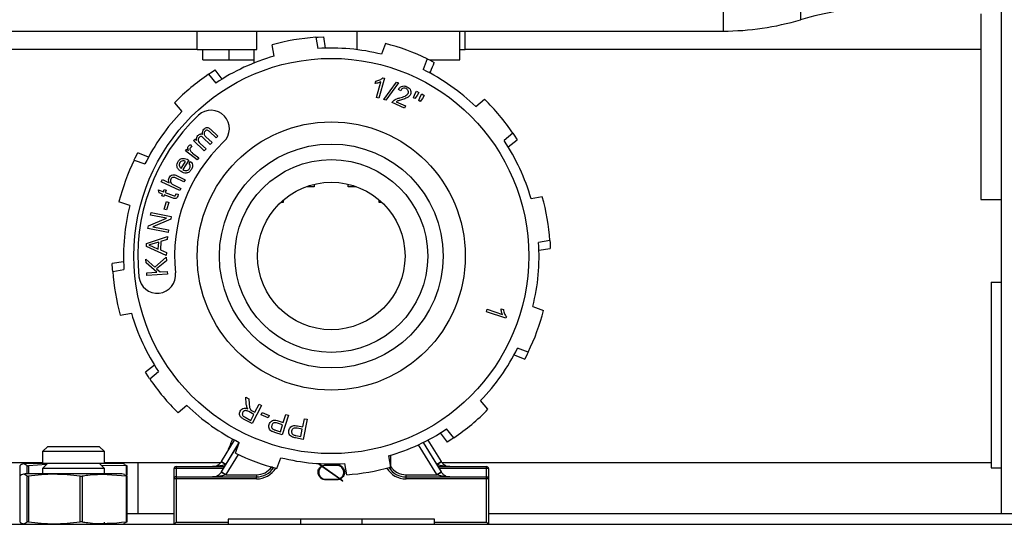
# Model space of a CAD drawing. Header units: millimetres. Extents: x 53458 to 226409, y -124561 to 60561.
# Tile 50 of 133: x 72551 to 72646, y -109295 to -109246. Entities that reach past the tile are written whole.
import ezdxf

# ---------------------------------------------------------------- set-up
doc = ezdxf.new("R2010")
doc.units = ezdxf.units.MM
doc.layers.add('_xref', color=250, linetype='Continuous')
doc.layers.add('RR_szacht', color=7, linetype='Continuous', lineweight=0)
doc.layers.add('SIM-Wegliniec-11.03.2025-Parter$0$Nowe_A-Przebicia_Nr_pióra__1', color=250, linetype='Continuous', lineweight=0)
doc.styles.add('SIM-Wegliniec-11.03.2025-Parter$0$MtXpl_Arial', font='txt', dxfattribs={"height": 0.2})

# ---------------------------------------------------------------- blocks, each defined once
blk = doc.blocks.new('SIM-Wegliniec-11.03.2025-Parter')
at = {"layer": 'SIM-Wegliniec-11.03.2025-Parter$0$Nowe_A-Przebicia_Nr_pióra__1', "lineweight": 13, "style": 'SIM-Wegliniec-11.03.2025-Parter$0$MtXpl_Arial'}
blk.add_text('OP 26,0', height=75, dxfattribs=at).set_placement((72550.763, -109242.227))
blk = doc.blocks.new('A$C683DAA16')
at = {"color": 8, "linetype": 'Continuous', "lineweight": 25}
for p, q in [((47.55, 20.31), (47.55, 16.29)), ((46.8, 17.6577), (46.8, 16.18)), ((42.1071, 12.1936), (41.9769, 11.9815)), ((44.0231, 11.8815), (43.8454, 12.1709)), ((44.0231, 11.9815), (43.8929, 12.1936)), ((42.0967, 12.0766), (41.9769, 11.8815)), ((39.9785, 11.9659), (39.9785, 11.8659)), ((40.0501, 11.89), (40.0501, 11.9659)), ((40.0623, 11.9659), (40.0623, 11.89)), ((41.0139, 11.8698), (41.0139, 11.9659)), ((41.495, 11.94), (41.495, 11.86)), ((41.9541, 11.94), (41.495, 11.94)), ((41.9759, 11.98), (41.9787, 11.98)), ((44.0213, 11.98), (44.0241, 11.98)), ((44.505, 11.94), (44.0459, 11.94)), ((44.505, 11.86), (44.505, 11.94))]:
    blk.add_line(p, q, dxfattribs=at)
at = {"color": 7, "linetype": 'Continuous', "lineweight": 25}
for p, q in [((49.5, 11.5), (49.5, 17.1)), ((49.3, 16.3466), (49.3, 14.5466)), ((39.7652, 16.18), (46.8, 16.18)), ((41.7, 16), (41.7, 16.18)), ((42.2772, 16), (42.2772, 16.18)), ((43.25, 15.9994), (43.25, 16.18)), ((44.2452, 15.9), (44.2452, 16.18)), ((44.3, 16), (44.3, 16.18)), ((42.4456, 15.9372), (42.4267, 16.0462)), ((42.8504, 16.1197), (42.8693, 16.0108)), ((42.9424, 16.0142), (42.9274, 16.1238)), ((43.5266, 16.0587), (43.4885, 15.9549)), ((41.7, 16), (39.7706, 16)), ((41.7, 16), (42.2772, 16)), ((41.7548, 15.9), (41.7548, 16)), ((42.0111, 15.9), (42.0111, 16)), ((42.25, 16), (42.25, 15.8702)), ((44.2452, 16), (44.3, 16)), ((49.3, 16), (44.3, 16)), ((41.7548, 15.9), (42.0111, 15.9)), ((42.0111, 15.9), (42.25, 15.9)), ((43.9303, 15.9105), (43.8922, 15.8067)), ((43.9516, 15.9), (44.2452, 15.9)), ((41.8106, 15.7609), (41.8814, 15.676)), ((41.9432, 15.7152), (41.8753, 15.8029)), ((43.4246, 15.6719), (43.431, 15.6946)), ((43.4374, 15.5372), (43.4796, 15.6869)), ((43.5151, 15.7227), (43.4608, 15.5306)), ((43.4999, 15.727), (43.5151, 15.7227)), ((43.5092, 15.5168), (43.6311, 15.6851)), ((43.651, 15.6778), (43.5291, 15.5095)), ((43.6311, 15.6851), (43.651, 15.6778)), ((43.6734, 15.6023), (43.6515, 15.6149)), ((43.7981, 15.5324), (43.81, 15.5681)), ((43.81, 15.5681), (43.8255, 15.5973)), ((43.8255, 15.5973), (43.85, 15.5843)), ((43.85, 15.5843), (43.8344, 15.5551)), ((43.8617, 15.5411), (43.878, 15.5701)), ((43.878, 15.5701), (43.9022, 15.5564)), ((41.4804, 15.4854), (41.5513, 15.4005)), ((43.4608, 15.5306), (43.4374, 15.5372)), ((43.5291, 15.5095), (43.5092, 15.5168)), ((43.7094, 15.4335), (43.5894, 15.4871)), ((43.6299, 15.4947), (43.7189, 15.4549)), ((43.8114, 15.5254), (43.7981, 15.5324)), ((43.8344, 15.5551), (43.8114, 15.5254)), ((43.8488, 15.5057), (43.8617, 15.5411)), ((43.8619, 15.4983), (43.8488, 15.5057)), ((43.8859, 15.5275), (43.8619, 15.4983)), ((43.9022, 15.5564), (43.8859, 15.5275)), ((44.4005, 15.4487), (44.4854, 15.5196)), ((43.7189, 15.4549), (43.7094, 15.4335)), ((41.8849, 15.1438), (41.8192, 15.2054)), ((41.8298, 15.2285), (41.9014, 15.1614)), ((44.7609, 15.1894), (44.676, 15.1186)), ((41.6645, 15.1178), (41.6794, 15.1337)), ((41.7689, 15.02), (41.6645, 15.1178)), ((41.6794, 15.1337), (41.694, 15.1199)), ((41.7313, 15.0885), (41.7855, 15.0377)), ((41.827, 15.082), (41.7592, 15.1455)), ((41.7829, 15.1565), (41.8435, 15.0997)), ((41.8435, 15.0997), (41.827, 15.082)), ((41.9014, 15.1614), (41.8849, 15.1438)), ((44.7155, 15.057), (44.8029, 15.1247)), ((41.2269, 14.9572), (41.1245, 14.999)), ((41.5849, 15.0191), (41.5981, 15.0367)), ((41.7007, 14.933), (41.5849, 15.0191)), ((41.5981, 15.0367), (41.6157, 15.0237)), ((41.6354, 15.0792), (41.6486, 15.0588)), ((41.6547, 14.9976), (41.7153, 14.9526)), ((41.7855, 15.0377), (41.7689, 15.02)), ((41.0895, 14.9303), (41.1933, 14.8922)), ((41.545, 14.8484), (41.5871, 14.9168)), ((41.6176, 14.9281), (41.5613, 14.8368)), ((41.6205, 14.8959), (41.6364, 14.9157)), ((41.7153, 14.9526), (41.7007, 14.933)), ((41.3519, 14.7193), (41.3624, 14.7413)), ((41.5317, 14.6337), (41.3519, 14.7193)), ((41.3624, 14.7413), (41.4269, 14.7106)), ((41.5717, 14.7177), (41.4892, 14.757)), ((41.4997, 14.779), (41.5822, 14.7398)), ((41.5822, 14.7398), (41.5717, 14.7177)), ((41.33, 14.6125), (41.3249, 14.6403)), ((41.3249, 14.6403), (41.3718, 14.6226)), ((41.3633, 14.5999), (41.33, 14.6125)), ((41.3718, 14.6226), (41.3804, 14.6455)), ((41.3804, 14.6455), (41.3981, 14.6388)), ((41.3981, 14.6388), (41.3895, 14.6159)), ((41.3895, 14.6159), (41.4681, 14.5863)), ((41.471, 14.6897), (41.5422, 14.6558)), ((41.5422, 14.6558), (41.5317, 14.6337)), ((42.765, 14.67), (42.765, 14.6753)), ((42.835, 14.67), (42.765, 14.67)), ((42.835, 14.6957), (42.835, 14.67)), ((43.165, 14.67), (43.165, 14.6957)), ((43.235, 14.67), (43.165, 14.67)), ((43.235, 14.6753), (43.235, 14.67)), ((41.0451, 14.4885), (40.9413, 14.5266)), ((41.357, 14.5832), (41.3633, 14.5999)), ((41.3747, 14.5766), (41.357, 14.5832)), ((41.381, 14.5932), (41.3747, 14.5766)), ((41.3789, 14.4554), (41.4007, 14.5271)), ((41.4583, 14.5641), (41.381, 14.5932)), ((41.4007, 14.5271), (41.4242, 14.5199)), ((41.4242, 14.5199), (41.4024, 14.4483)), ((41.4944, 14.6025), (41.5158, 14.5982)), ((42.535, 14.52), (42.5093, 14.52)), ((42.535, 14.5431), (42.535, 14.52)), ((43.465, 14.52), (43.465, 14.5431)), ((43.4907, 14.52), (43.465, 14.52)), ((45.0462, 14.5733), (44.9372, 14.5544)), ((49.3, 14.5466), (49.5, 14.5466)), ((41.2477, 14.3964), (41.2526, 14.4212)), ((41.2526, 14.4212), (41.4478, 14.383)), ((41.4024, 14.4483), (41.3789, 14.4554)), ((41.2277, 14.2939), (41.401, 14.3665)), ((41.401, 14.3665), (41.2477, 14.3964)), ((41.4426, 14.3565), (41.2692, 14.284)), ((41.4478, 14.383), (41.4426, 14.3565)), ((41.2225, 14.2674), (41.2277, 14.2939)), ((41.4177, 14.2292), (41.2225, 14.2674)), ((41.2692, 14.284), (41.4225, 14.254)), ((41.4225, 14.254), (41.4177, 14.2292)), ((41.2095, 14.1213), (41.4115, 14.1896)), ((41.3268, 14.1339), (41.271, 14.1167)), ((41.3226, 14.0671), (41.3268, 14.1339)), ((41.3486, 14.1406), (41.3434, 14.0583)), ((41.4096, 14.1599), (41.3486, 14.1406)), ((41.4115, 14.1896), (41.4096, 14.1599)), ((45.1197, 14.1496), (45.0108, 14.1307)), ((41.2078, 14.0932), (41.2095, 14.1213)), ((41.4, 14.0053), (41.2078, 14.0932)), ((41.2663, 14.0924), (41.3226, 14.0671)), ((41.3434, 14.0583), (41.4017, 14.033)), ((45.0138, 14.0576), (45.1238, 14.0726)), ((40.9862, 13.9424), (40.8762, 13.9274)), ((41.202, 13.9709), (41.2878, 13.893)), ((41.2043, 13.9354), (41.202, 13.9709)), ((41.2878, 13.893), (41.4001, 13.9876)), ((41.4023, 13.953), (41.3065, 13.8757)), ((41.4017, 14.033), (41.4, 14.0053)), ((41.4001, 13.9876), (41.4023, 13.953)), ((40.8803, 13.8504), (40.9892, 13.8693)), ((41.3091, 13.8433), (41.2043, 13.9354)), ((41.3065, 13.8757), (41.3403, 13.8453)), ((41.3403, 13.8453), (41.4091, 13.8498)), ((41.4091, 13.8498), (41.4108, 13.8236)), ((41.2108, 13.8369), (41.3091, 13.8433)), ((41.2125, 13.8106), (41.2108, 13.8369)), ((41.4108, 13.8236), (41.2125, 13.8106)), ((49.4, 13.7466), (49.4, 11.9467)), ((49.4, 13.7466), (49.5, 13.7466)), ((44.5045, 13.4602), (44.5124, 13.4833)), ((44.5124, 13.4833), (44.6592, 13.4334)), ((44.6471, 13.4889), (44.6694, 13.4814)), ((44.9549, 13.5115), (45.0587, 13.4734)), ((40.9538, 13.4267), (41.0628, 13.4456)), ((44.6931, 13.3962), (44.5045, 13.4602)), ((44.6981, 13.411), (44.6931, 13.3962)), ((44.9105, 13.0697), (44.8067, 13.1078)), ((44.7731, 13.0428), (44.8755, 13.001)), ((41.2845, 12.943), (41.1971, 12.8753)), ((41.2391, 12.8106), (41.324, 12.8814)), ((42.1754, 12.5688), (42.1701, 12.6326)), ((42.1701, 12.6326), (42.1992, 12.6172)), ((42.1992, 12.6172), (42.2032, 12.5684)), ((41.5995, 12.5513), (41.5146, 12.4804)), ((42.3245, 12.5509), (42.2319, 12.3757)), ((42.2602, 12.4854), (42.3013, 12.5632)), ((42.3013, 12.5632), (42.3245, 12.5509)), ((44.5196, 12.5146), (44.4487, 12.5995)), ((42.2319, 12.3757), (42.1542, 12.4168)), ((42.1635, 12.4367), (42.2189, 12.4074)), ((42.2496, 12.4653), (42.1998, 12.4916)), ((42.2189, 12.4074), (42.2496, 12.4653)), ((42.2333, 12.4996), (42.2602, 12.4854)), ((42.3196, 12.4598), (42.3291, 12.4824)), ((42.3888, 12.4311), (42.3196, 12.4598)), ((42.3291, 12.4824), (42.3982, 12.4537)), ((42.3982, 12.4537), (42.3888, 12.4311)), ((42.5844, 12.4561), (42.5242, 12.267)), ((42.5349, 12.3871), (42.5594, 12.464)), ((42.5594, 12.464), (42.5844, 12.4561)), ((42.7238, 12.3441), (42.7391, 12.4235)), ((42.765, 12.4185), (42.7272, 12.2231)), ((42.7391, 12.4235), (42.765, 12.4185)), ((42.5278, 12.3649), (42.479, 12.3804)), ((42.4864, 12.4026), (42.5349, 12.3871)), ((42.5063, 12.2973), (42.5278, 12.3649)), ((42.7193, 12.321), (42.6688, 12.3308)), ((42.6737, 12.3537), (42.7238, 12.3441)), ((42.7058, 12.2512), (42.7193, 12.321)), ((44.1894, 12.2391), (44.1186, 12.324)), ((42.5242, 12.267), (42.4529, 12.2897)), ((42.4579, 12.3127), (42.5063, 12.2973)), ((42.7272, 12.2231), (42.6535, 12.2374)), ((42.6558, 12.2609), (42.7058, 12.2512)), ((44.0568, 12.2848), (44.1247, 12.1971)), ((40.25, 12.1553), (40.2, 12.1053)), ((40.25, 12.1553), (40.7158, 12.1553)), ((40.7158, 12.1553), (40.75, 12.1553)), ((40.8, 12.1053), (40.75, 12.1553)), ((41.9343, 12.0077), (42.0625, 12.2164)), ((41.9343, 11.9077), (42.105, 12.1857)), ((42.0697, 12.0895), (42.1078, 12.1933)), ((43.8908, 12.1926), (44.0657, 11.9077)), ((43.9375, 12.2164), (44.0657, 12.0077)), ((40.2, 12.1053), (40.2, 11.99)), ((40.7589, 12.1053), (40.2, 12.1053)), ((40.8, 12.1053), (40.7589, 12.1053)), ((40.8, 11.99), (40.8, 12.1053)), ((42.4734, 11.9413), (42.5115, 12.0451)), ((43.5544, 12.0628), (43.5733, 11.9538)), ((43.575, 12.0688), (43.575, 11.9605)), ((34.0715, 12), (40.2, 12)), ((40.03, 11.99), (40.0048, 11.9833)), ((40.1275, 11.99), (40.03, 11.99)), ((40.2379, 11.9789), (40.0623, 11.9659)), ((40.2491, 11.99), (40.1275, 11.99)), ((40.25, 11.9909), (40.2, 11.9409)), ((40.2, 11.9409), (40.2, 11.89)), ((40.28, 11.9409), (40.2, 11.9409)), ((40.25, 11.9909), (40.3166, 11.9909)), ((40.8, 11.9409), (40.28, 11.9409)), ((40.3166, 11.9909), (40.75, 11.9909)), ((40.8, 11.9409), (40.75, 11.9909)), ((40.97, 11.99), (40.7509, 11.99)), ((41.0139, 11.9659), (40.7699, 11.971)), ((40.8, 12), (41.9285, 12)), ((40.8, 11.89), (40.8, 11.9409)), ((40.9952, 11.9833), (40.97, 11.99)), ((40.9943, 11.98), (41.0215, 11.9659)), ((41.0217, 11.8757), (41.0217, 11.9656)), ((41.1241, 12), (41.1256, 11.5)), ((41.475, 11.84), (41.475, 11.94)), ((41.495, 11.94), (41.475, 11.94)), ((41.495, 11.96), (41.495, 11.94)), ((41.495, 11.96), (41.9664, 11.96)), ((41.9337, 12.0067), (41.9759, 11.98)), ((41.9343, 12.0077), (41.9769, 11.9815)), ((42.875, 11.985), (42.8778, 11.9887)), ((42.9033, 11.9635), (42.875, 11.985)), ((42.8797, 11.9886), (42.9105, 11.9667)), ((43.0783, 11.8411), (42.9095, 11.9601)), ((42.9136, 11.9631), (43.083, 11.8434)), ((43.055, 11.9706), (42.9441, 11.9706)), ((42.946, 11.9761), (43.0568, 11.9761)), ((43.1496, 11.8803), (43.1307, 11.9892)), ((44.0231, 11.9815), (44.0657, 12.0077)), ((44.0241, 11.98), (44.0663, 12.0067)), ((44.0336, 11.96), (44.505, 11.96)), ((44.0715, 12), (49.4, 12)), ((44.505, 11.94), (44.505, 11.96)), ((44.525, 11.94), (44.505, 11.94)), ((44.525, 11.94), (44.525, 11.84)), ((49.4, 11.9467), (49.5, 11.9467)), ((39.9785, 11.8659), (39.9785, 11.4241)), ((40.03, 11.89), (40.0048, 11.8833)), ((40.1275, 11.89), (40.03, 11.89)), ((40.0501, 11.4241), (40.0501, 11.8659)), ((40.0623, 11.8659), (40.0623, 11.4241)), ((40.97, 11.89), (40.1275, 11.89)), ((40.564, 11.4241), (40.564, 11.8659)), ((40.5838, 11.8659), (40.5838, 11.4241)), ((40.9952, 11.8833), (40.97, 11.89)), ((40.9943, 11.88), (41.0215, 11.8659)), ((41.0139, 11.4241), (41.0139, 11.8659)), ((41.0217, 11.4244), (41.0217, 11.8656)), ((41.495, 11.86), (41.495, 11.84)), ((41.495, 11.86), (42.275, 11.86)), ((41.9337, 11.9067), (41.9759, 11.88)), ((41.9343, 11.9077), (41.9769, 11.8815)), ((41.9759, 11.88), (42.275, 11.88)), ((42.275, 11.88), (42.275, 11.86)), ((42.275, 11.84), (42.275, 11.86)), ((43.725, 11.86), (43.725, 11.88)), ((43.725, 11.88), (44.0241, 11.88)), ((43.725, 11.84), (43.725, 11.86)), ((43.725, 11.86), (44.505, 11.86)), ((44.0231, 11.8815), (44.0657, 11.9077)), ((44.0241, 11.88), (44.0663, 11.9067)), ((44.505, 11.84), (44.505, 11.86)), ((41.475, 11.4), (41.475, 11.84)), ((41.495, 11.84), (41.475, 11.84)), ((41.495, 11.84), (41.495, 11.42)), ((42.275, 11.84), (41.495, 11.84)), ((43.0561, 11.8316), (42.9443, 11.8316)), ((42.9454, 11.8373), (43.0563, 11.8373)), ((43.1103, 11.8183), (43.0838, 11.8371)), ((43.0895, 11.8397), (43.1136, 11.8228)), ((43.1136, 11.8228), (43.1103, 11.8183)), ((44.505, 11.84), (43.725, 11.84)), ((44.505, 11.42), (44.505, 11.84)), ((44.525, 11.84), (44.505, 11.84)), ((44.525, 11.84), (44.525, 11.4)), ((41.475, 11.5), (41.0217, 11.5)), ((52, 11.5), (44.525, 11.5)), ((14.7, 11.4), (51.8, 11.4)), ((39.9785, 11.4241), (39.9786, 11.4244)), ((40.0049, 11.4067), (40.03, 11.4)), ((40.8, 11.4), (40.8, 11.42)), ((40.97, 11.4), (40.9951, 11.4067)), ((41.0215, 11.4241), (40.9943, 11.4097)), ((41.495, 11.42), (41.475, 11.4)), ((41.495, 11.42), (42, 11.42)), ((44, 11.45), (42, 11.45)), ((42, 11.45), (42, 11.42)), ((42, 11.42), (42, 11.4)), ((42.7, 11.45), (42.7, 11.4)), ((43.3, 11.4), (43.3, 11.45)), ((44, 11.42), (44, 11.45)), ((44, 11.42), (44.505, 11.42)), ((44, 11.4), (44, 11.42)), ((44.505, 11.42), (44.525, 11.4))]:
    blk.add_line(p, q, dxfattribs=at)
at = {"color": 7, "linetype": 'Continuous', "lineweight": 25, "flags": 128}
for points in [[(42.8508, 16.1198), (42.8736, 16.1212), (42.9274, 16.1238)], [(43.9306, 15.9104), (43.9512, 15.9002), (43.999, 15.8755)], [(41.8109, 15.7612), (41.83, 15.7739), (41.8753, 15.8029)], [(44.7612, 15.1891), (44.7739, 15.17), (44.8029, 15.1247)], [(41.0896, 14.9306), (41.0998, 14.9512), (41.1245, 14.999)], [(45.1198, 14.1492), (45.1212, 14.1264), (45.1238, 14.0726)], [(40.8803, 13.8504), (40.8788, 13.8736), (40.8762, 13.9274)], [(44.9104, 13.0694), (44.9002, 13.0488), (44.8755, 13.001)], [(41.2388, 12.8109), (41.2261, 12.83), (41.1971, 12.8753)], [(44.1891, 12.2388), (44.17, 12.2261), (44.1247, 12.1971)]]:
    blk.add_lwpolyline(points, dxfattribs=at)
at = {"color": 7, "linetype": 'Continuous', "lineweight": 25}
for radius in [1.915, 1.3, 1.085, 0.935, 0.715]:
    blk.add_circle((43, 14), radius, dxfattribs=at)
for centre, radius, start, end in [((48.3, 13.7882), 2.6118, 90, 106.68778), ((46.8, 18.7918), 2.6118, 270, 286.68778), ((43, 14), 2.125, 94.03677, 105.65061), ((43, 14), 2.125, 64.03677, 75.65061), ((43, 14), 2.015, 75.96879, 93.71858), ((43, 14), 2.015, 105.96879, 123.71858), ((43, 14), 2.125, 124.03677, 135.65061), ((43, 14), 2.015, 45.96879, 63.71858), ((43, 14), 2.125, 34.03677, 45.65061), ((43, 14), 2.015, 135.96879, 153.71858), ((41.8338, 15.2345), 0.178, 313.37264, 133.37264), ((43, 14), 1.8763, 133.37264, 186.18241), ((43, 14), 1.5202, 133.37264, 186.18241), ((43, 14), 2.015, 15.96879, 33.71858), ((43, 14), 2.125, 154.03677, 165.65061), ((43, 14), 2.125, 4.03677, 15.65061), ((43, 14), 2.015, 165.96879, 183.71858), ((43, 14), 2.015, 345.96879, 3.71858), ((43, 14), 2.125, 184.03677, 195.65061), ((41.3116, 13.8171), 0.178, 186.18241, 6.18241), ((43, 14), 2.125, 334.03677, 345.65061), ((43, 14), 2.015, 195.96879, 213.71858), ((43, 14), 2.015, 315.96879, 333.71858), ((43, 14), 2.125, 214.03677, 225.65061), ((43, 14), 2.015, 225.96879, 243.71858), ((43, 14), 2.125, 304.03677, 315.65061), ((43, 14), 2.015, 285.96879, 303.71858), ((43, 14), 2.125, 244.03677, 255.65061), ((43, 14), 2.015, 255.96879, 273.71858), ((41.495, 11.94), 0.02, 90, 180), ((41.8491, 12.06), 0.1, 327.76905, 328.44539), ((41.8491, 12.06), 0.15, 327.76905, 328.44539), ((42.275, 12.06), 0.2, 270, 326.50541), ((43, 14), 2.125, 274.03677, 285.65061), ((43.725, 12.06), 0.2, 213.49459, 270), ((43.725, 12.06), 0.18, 213.55731, 270), ((44.1509, 12.06), 0.15, 211.55461, 212.23095), ((44.1509, 12.06), 0.1, 211.55461, 212.23095), ((44.505, 11.94), 0.02, 0, 90), ((41.495, 11.84), 0.02, 90, 180), ((41.8491, 11.96), 0.1, 327.76905, 328.44539), ((41.8491, 11.96), 0.15, 327.76905, 328.44539), ((44.1509, 11.96), 0.15, 211.55461, 212.23095), ((44.1509, 11.96), 0.1, 211.55461, 212.23095), ((44.505, 11.84), 0.02, 0, 90)]:
    blk.add_arc(centre, radius, start, end, dxfattribs=at)
at = {"color": 8, "linetype": 'Continuous', "lineweight": 25}
for centre, radius, start, end in [((42.275, 12.06), 0.18, 270, 324.42669), ((42.275, 12.06), 0.22, 270, 328.24448), ((43.725, 12.06), 0.22, 211.75552, 270)]:
    blk.add_arc(centre, radius, start, end, dxfattribs=at)
at = {"color": 7, "linetype": 'Continuous', "lineweight": 25}
for points, knots in [([(43.957, 15.7728), (43.9594, 15.7785), (43.9734, 15.8128), (43.9874, 15.847), (43.999, 15.8755)], [0, 0, 0, 0, 0.166591, 1, 1, 1, 1]), ([(43.4796, 15.6869), (43.4697, 15.6828), (43.452, 15.6755), (43.433, 15.673), (43.4246, 15.6719)], [0, 0, 0, 0, 0.559679, 1, 1, 1, 1]), ([(43.431, 15.6946), (43.4453, 15.6978), (43.4708, 15.7035), (43.491, 15.7198), (43.4999, 15.727)], [0, 0, 0, 0, 0.5605223, 1, 1, 1, 1]), ([(43.6515, 15.6149), (43.6565, 15.6225), (43.6665, 15.6377), (43.6904, 15.6489), (43.714, 15.6487), (43.7272, 15.6436), (43.7339, 15.641)], [0, 0, 0, 0, 0.2803177, 0.5589304, 0.7791612, 1, 1, 1, 1]), ([(43.6658, 15.5334), (43.6824, 15.5381), (43.7055, 15.5447), (43.7336, 15.5592), (43.7414, 15.5705), (43.7453, 15.5762)], [0, 0, 0, 0, 0.561227, 0.781357, 1, 1, 1, 1]), ([(43.7251, 15.6228), (43.7195, 15.6248), (43.7083, 15.6286), (43.6916, 15.6245), (43.6799, 15.6146), (43.6755, 15.6064), (43.6734, 15.6023)], [0, 0, 0, 0, 0.280084, 0.558921, 0.779082, 1, 1, 1, 1]), ([(43.7679, 15.5654), (43.7625, 15.5572), (43.7517, 15.5406), (43.7192, 15.5253), (43.6953, 15.5182), (43.6807, 15.5139)], [0, 0, 0, 0, 0.278355, 0.55856, 1, 1, 1, 1]), ([(43.7453, 15.5762), (43.7469, 15.5813), (43.75, 15.5916), (43.7451, 15.6063), (43.7363, 15.617), (43.7288, 15.6209), (43.7251, 15.6228)], [0, 0, 0, 0, 0.279254, 0.558788, 0.779166, 1, 1, 1, 1]), ([(43.7339, 15.641), (43.7416, 15.6369), (43.7571, 15.6287), (43.7706, 15.6076), (43.7746, 15.585), (43.7701, 15.5719), (43.7679, 15.5654)], [0, 0, 0, 0, 0.2804996, 0.5596842, 0.779763, 1, 1, 1, 1]), ([(43.5894, 15.4871), (43.5908, 15.49), (43.5933, 15.4952), (43.5972, 15.4995), (43.5989, 15.5014)], [0, 0, 0, 0, 0.559877, 1, 1, 1, 1]), ([(43.5989, 15.5014), (43.6055, 15.5068), (43.6164, 15.5158), (43.6344, 15.5235), (43.6499, 15.5289), (43.6605, 15.5319), (43.6658, 15.5334)], [0, 0, 0, 0, 0.339291, 0.559463, 0.779722, 1, 1, 1, 1]), ([(43.6807, 15.5139), (43.6748, 15.5122), (43.665, 15.5093), (43.6515, 15.5051), (43.6402, 15.501), (43.6333, 15.4968), (43.6299, 15.4947)], [0, 0, 0, 0, 0.340066, 0.560106, 0.780082, 1, 1, 1, 1]), ([(41.7066, 15.1675), (41.7101, 15.1708), (41.717, 15.1774), (41.7294, 15.1828), (41.7419, 15.1835), (41.749, 15.181), (41.7526, 15.1798)], [0, 0, 0, 0, 0.280392, 0.560015, 0.779981, 1, 1, 1, 1]), ([(41.7526, 15.1798), (41.7513, 15.19), (41.749, 15.2081), (41.7598, 15.2227), (41.7645, 15.2292)], [0, 0, 0, 0, 0.559549, 1, 1, 1, 1]), ([(41.7645, 15.2292), (41.7697, 15.2339), (41.78, 15.2435), (41.8005, 15.2464), (41.8173, 15.2392), (41.8256, 15.2321), (41.8298, 15.2285)], [0, 0, 0, 0, 0.2803731, 0.5582927, 0.7787211, 1, 1, 1, 1]), ([(41.7761, 15.2109), (41.7726, 15.2061), (41.7657, 15.1967), (41.766, 15.1744), (41.7765, 15.1633), (41.7829, 15.1565)], [0, 0, 0, 0, 0.280456, 0.560037, 1, 1, 1, 1]), ([(41.8192, 15.2054), (41.8158, 15.2085), (41.809, 15.2149), (41.7968, 15.2209), (41.7844, 15.2182), (41.7789, 15.2133), (41.7761, 15.2109)], [0, 0, 0, 0, 0.281722, 0.559917, 0.779697, 1, 1, 1, 1]), ([(41.694, 15.1199), (41.6932, 15.1247), (41.6917, 15.1341), (41.6946, 15.1514), (41.7021, 15.1614), (41.7066, 15.1675)], [0, 0, 0, 0, 0.280559, 0.561143, 1, 1, 1, 1]), ([(41.7183, 15.1492), (41.7149, 15.1443), (41.7097, 15.137), (41.7083, 15.1251), (41.7115, 15.1075), (41.7225, 15.0969), (41.7313, 15.0885)], [0, 0, 0, 0, 0.249543, 0.375242, 0.500857, 1, 1, 1, 1]), ([(41.7592, 15.1455), (41.7559, 15.1484), (41.7493, 15.1541), (41.7375, 15.1591), (41.7258, 15.1564), (41.7208, 15.1516), (41.7183, 15.1492)], [0, 0, 0, 0, 0.281326, 0.560657, 0.779395, 1, 1, 1, 1]), ([(41.6157, 15.0237), (41.6123, 15.031), (41.6076, 15.0412), (41.6093, 15.0557), (41.6125, 15.061), (41.6141, 15.0637)], [0, 0, 0, 0, 0.559733, 0.779843, 1, 1, 1, 1]), ([(41.6141, 15.0637), (41.6175, 15.0674), (41.6236, 15.074), (41.6318, 15.0776), (41.6354, 15.0792)], [0, 0, 0, 0, 0.559352, 1, 1, 1, 1]), ([(41.6337, 15.0476), (41.6322, 15.0451), (41.6291, 15.0399), (41.6283, 15.0289), (41.632, 15.0221), (41.6342, 15.018)], [0, 0, 0, 0, 0.280581, 0.56127, 1, 1, 1, 1]), ([(41.6486, 15.0588), (41.6454, 15.0573), (41.6397, 15.0546), (41.6355, 15.0498), (41.6337, 15.0476)], [0, 0, 0, 0, 0.559907, 1, 1, 1, 1]), ([(41.6342, 15.018), (41.6376, 15.0137), (41.6437, 15.0062), (41.6513, 15.0003), (41.6547, 14.9976)], [0, 0, 0, 0, 0.55984, 1, 1, 1, 1]), ([(41.5438, 14.8179), (41.535, 14.8241), (41.5173, 14.8365), (41.5032, 14.8641), (41.5026, 14.8925), (41.5102, 14.9076), (41.5141, 14.9152)], [0, 0, 0, 0, 0.280736, 0.559719, 0.77964, 1, 1, 1, 1]), ([(41.5141, 14.9152), (41.5206, 14.9235), (41.5337, 14.9402), (41.5636, 14.9481), (41.5904, 14.9435), (41.6049, 14.9355), (41.6121, 14.9316)], [0, 0, 0, 0, 0.279361, 0.558395, 0.778882, 1, 1, 1, 1]), ([(41.5313, 14.9049), (41.5287, 14.8994), (41.5235, 14.8884), (41.5261, 14.871), (41.5338, 14.8574), (41.5413, 14.8514), (41.545, 14.8484)], [0, 0, 0, 0, 0.279478, 0.558853, 0.779215, 1, 1, 1, 1]), ([(41.5591, 14.9232), (41.5527, 14.9215), (41.5413, 14.9185), (41.5343, 14.9091), (41.5313, 14.9049)], [0, 0, 0, 0, 0.558765, 1, 1, 1, 1]), ([(41.5871, 14.9168), (41.5821, 14.9192), (41.5732, 14.9233), (41.5634, 14.9233), (41.5591, 14.9232)], [0, 0, 0, 0, 0.560681, 1, 1, 1, 1]), ([(41.6121, 14.9316), (41.6131, 14.9309), (41.615, 14.9298), (41.6168, 14.9286), (41.6176, 14.9281)], [0, 0, 0, 0, 0.559994, 1, 1, 1, 1]), ([(41.6257, 14.8481), (41.6279, 14.8524), (41.6323, 14.8611), (41.632, 14.8791), (41.6249, 14.8895), (41.6205, 14.8959)], [0, 0, 0, 0, 0.280614, 0.560485, 1, 1, 1, 1]), ([(41.6364, 14.9157), (41.6414, 14.9094), (41.6513, 14.8969), (41.6555, 14.8743), (41.6518, 14.854), (41.6457, 14.843), (41.6427, 14.8375)], [0, 0, 0, 0, 0.279907, 0.55923, 0.779409, 1, 1, 1, 1]), ([(41.6427, 14.8375), (41.6363, 14.8288), (41.6234, 14.8116), (41.5935, 14.8018), (41.5659, 14.8058), (41.5512, 14.8139), (41.5438, 14.8179)], [0, 0, 0, 0, 0.279909, 0.558613, 0.778976, 1, 1, 1, 1]), ([(41.5613, 14.8368), (41.5675, 14.8338), (41.5799, 14.828), (41.5995, 14.8278), (41.616, 14.8352), (41.6225, 14.8438), (41.6257, 14.8481)], [0, 0, 0, 0, 0.280814, 0.560106, 0.779905, 1, 1, 1, 1]), ([(41.4269, 14.7106), (41.4241, 14.7196), (41.4191, 14.7356), (41.425, 14.7512), (41.4276, 14.7581)], [0, 0, 0, 0, 0.559023, 1, 1, 1, 1]), ([(41.4276, 14.7581), (41.4317, 14.7651), (41.4398, 14.7791), (41.4613, 14.7902), (41.4823, 14.7867), (41.4939, 14.7816), (41.4997, 14.779)], [0, 0, 0, 0, 0.280418, 0.558478, 0.778606, 1, 1, 1, 1]), ([(41.4445, 14.7445), (41.4425, 14.7383), (41.4385, 14.7259), (41.4463, 14.7022), (41.4616, 14.6944), (41.471, 14.6897)], [0, 0, 0, 0, 0.280314, 0.559547, 1, 1, 1, 1]), ([(41.4892, 14.757), (41.4846, 14.7589), (41.4755, 14.7628), (41.461, 14.7624), (41.4502, 14.7548), (41.4464, 14.748), (41.4445, 14.7445)], [0, 0, 0, 0, 0.281233, 0.559576, 0.779266, 1, 1, 1, 1]), ([(41.5113, 14.5803), (41.5085, 14.5739), (41.5045, 14.5649), (41.4941, 14.5581), (41.4791, 14.5549), (41.4674, 14.5601), (41.4583, 14.5641)], [0, 0, 0, 0, 0.312581, 0.436131, 0.559475, 1, 1, 1, 1]), ([(41.4681, 14.5863), (41.4726, 14.5842), (41.4783, 14.5816), (41.4853, 14.5837), (41.4892, 14.5866), (41.4906, 14.59), (41.4916, 14.5922)], [0, 0, 0, 0, 0.499218, 0.624841, 0.750171, 1, 1, 1, 1]), ([(41.4916, 14.5922), (41.4922, 14.5941), (41.4933, 14.5975), (41.4941, 14.601), (41.4944, 14.6025)], [0, 0, 0, 0, 0.559976, 1, 1, 1, 1]), ([(41.5158, 14.5982), (41.5152, 14.5948), (41.5142, 14.5887), (41.5122, 14.5828), (41.5113, 14.5803)], [0, 0, 0, 0, 0.560026, 1, 1, 1, 1]), ([(41.271, 14.1167), (41.2633, 14.1144), (41.2495, 14.1102), (41.2355, 14.1068), (41.2293, 14.1053)], [0, 0, 0, 0, 0.560014, 1, 1, 1, 1]), ([(41.2293, 14.1053), (41.2364, 14.1033), (41.2489, 14.0997), (41.261, 14.0946), (41.2663, 14.0924)], [0, 0, 0, 0, 0.559976, 1, 1, 1, 1]), ([(44.6592, 13.4334), (44.6557, 13.4435), (44.6494, 13.4615), (44.6478, 13.4805), (44.6471, 13.4889)], [0, 0, 0, 0, 0.559702, 1, 1, 1, 1]), ([(44.6694, 13.4814), (44.6718, 13.467), (44.6762, 13.4413), (44.6914, 13.4203), (44.6981, 13.411)], [0, 0, 0, 0, 0.560549, 1, 1, 1, 1]), ([(42.1171, 12.4976), (42.1217, 12.5043), (42.1308, 12.5176), (42.1592, 12.5285), (42.1794, 12.5227), (42.1917, 12.5192)], [0, 0, 0, 0, 0.280249, 0.560127, 1, 1, 1, 1]), ([(42.1823, 12.5353), (42.1804, 12.5414), (42.1771, 12.5524), (42.1759, 12.5638), (42.1754, 12.5688)], [0, 0, 0, 0, 0.559851, 1, 1, 1, 1]), ([(42.1917, 12.5192), (42.1896, 12.522), (42.1859, 12.5271), (42.1834, 12.5328), (42.1823, 12.5353)], [0, 0, 0, 0, 0.560181, 1, 1, 1, 1]), ([(42.2032, 12.5684), (42.2038, 12.5611), (42.205, 12.5489), (42.2075, 12.5323), (42.2111, 12.5181), (42.2176, 12.5109), (42.2208, 12.5073)], [0, 0, 0, 0, 0.340516, 0.560822, 0.780626, 1, 1, 1, 1]), ([(42.1542, 12.4168), (42.1459, 12.4213), (42.1293, 12.4303), (42.1113, 12.4514), (42.1088, 12.4767), (42.1144, 12.4906), (42.1171, 12.4976)], [0, 0, 0, 0, 0.281667, 0.559695, 0.779641, 1, 1, 1, 1]), ([(42.141, 12.4849), (42.1395, 12.4815), (42.1366, 12.4745), (42.1375, 12.463), (42.1446, 12.4479), (42.1557, 12.4413), (42.1635, 12.4367)], [0, 0, 0, 0, 0.187014, 0.373864, 0.560697, 1, 1, 1, 1]), ([(42.1998, 12.4916), (42.1894, 12.4968), (42.1765, 12.5033), (42.1597, 12.5011), (42.1494, 12.4964), (42.1444, 12.4895), (42.141, 12.4849)], [0, 0, 0, 0, 0.4993594, 0.6250506, 0.7507037, 1, 1, 1, 1]), ([(42.2208, 12.5073), (42.2231, 12.5057), (42.2271, 12.5029), (42.2314, 12.5006), (42.2333, 12.4996)], [0, 0, 0, 0, 0.559834, 1, 1, 1, 1]), ([(42.4247, 12.3006), (42.4183, 12.3045), (42.4054, 12.3122), (42.3956, 12.3313), (42.3932, 12.3505), (42.396, 12.3619), (42.3973, 12.3676)], [0, 0, 0, 0, 0.280162, 0.559088, 0.779459, 1, 1, 1, 1]), ([(42.3973, 12.3676), (42.3999, 12.3739), (42.405, 12.3866), (42.4197, 12.4013), (42.4477, 12.4135), (42.4704, 12.4071), (42.4864, 12.4026)], [0, 0, 0, 0, 0.187307, 0.374424, 0.560902, 1, 1, 1, 1]), ([(42.4234, 12.3601), (42.4224, 12.3562), (42.4205, 12.3483), (42.4226, 12.337), (42.4276, 12.3277), (42.4326, 12.3237), (42.4351, 12.3218)], [0, 0, 0, 0, 0.280162, 0.559861, 0.77996, 1, 1, 1, 1]), ([(42.479, 12.3804), (42.4729, 12.3821), (42.4608, 12.3855), (42.4424, 12.3846), (42.429, 12.3741), (42.4252, 12.3648), (42.4234, 12.3601)], [0, 0, 0, 0, 0.281401, 0.56036, 0.779645, 1, 1, 1, 1]), ([(42.4351, 12.3218), (42.4393, 12.3198), (42.4467, 12.3162), (42.4545, 12.3138), (42.4579, 12.3127)], [0, 0, 0, 0, 0.559605, 1, 1, 1, 1]), ([(42.589, 12.3085), (42.5908, 12.3151), (42.5945, 12.3283), (42.6074, 12.3447), (42.6338, 12.36), (42.6573, 12.3563), (42.6737, 12.3537)], [0, 0, 0, 0, 0.187338, 0.374443, 0.560923, 1, 1, 1, 1]), ([(42.6688, 12.3308), (42.6626, 12.3318), (42.6501, 12.3338), (42.632, 12.3307), (42.6198, 12.3186), (42.6172, 12.309), (42.6158, 12.3041)], [0, 0, 0, 0, 0.28142, 0.560352, 0.779658, 1, 1, 1, 1]), ([(42.043, 12.2272), (42.0406, 12.2215), (42.0266, 12.1872), (42.0126, 12.153), (42.001, 12.1245)], [0, 0, 0, 0, 0.1665914, 1, 1, 1, 1]), ([(42.4529, 12.2897), (42.4475, 12.2914), (42.4379, 12.2945), (42.4287, 12.2988), (42.4247, 12.3006)], [0, 0, 0, 0, 0.560102, 1, 1, 1, 1]), ([(42.6241, 12.245), (42.6173, 12.2481), (42.6036, 12.2543), (42.5915, 12.2722), (42.5869, 12.291), (42.5883, 12.3027), (42.589, 12.3085)], [0, 0, 0, 0, 0.280174, 0.558989, 0.779424, 1, 1, 1, 1]), ([(42.6158, 12.3041), (42.6153, 12.3001), (42.6144, 12.292), (42.6178, 12.281), (42.6238, 12.2723), (42.6293, 12.2689), (42.6321, 12.2673)], [0, 0, 0, 0, 0.280116, 0.559694, 0.779832, 1, 1, 1, 1]), ([(42.6535, 12.2374), (42.6479, 12.2385), (42.638, 12.2404), (42.6284, 12.2436), (42.6241, 12.245)], [0, 0, 0, 0, 0.560121, 1, 1, 1, 1]), ([(42.6321, 12.2673), (42.6364, 12.2658), (42.6442, 12.2631), (42.6523, 12.2616), (42.6558, 12.2609)], [0, 0, 0, 0, 0.559598, 1, 1, 1, 1]), ([(39.9785, 11.9656), (39.9784, 11.9656), (39.9783, 11.9657), (39.9784, 11.9658), (39.9785, 11.9659)], [0, 0, 0, 0, 0.506533, 1, 1, 1, 1]), ([(40.0501, 11.9659), (40.0383, 11.9752), (40.0144, 11.994), (39.9905, 11.9753), (39.9785, 11.9659)], [0, 0, 0, 0, 0.495528, 1, 1, 1, 1]), ([(40.0501, 11.9659), (40.0506, 11.9656), (40.0515, 11.9651), (40.0556, 11.9651), (40.0595, 11.9655), (40.0619, 11.9658), (40.0623, 11.9659)], [0, 0, 0, 0, 0.312482, 0.626202, 0.937379, 1, 1, 1, 1]), ([(41.0139, 11.9659), (41.0155, 11.9656), (41.0187, 11.9651), (41.0213, 11.9651), (41.0218, 11.9655), (41.0216, 11.9658), (41.0215, 11.9659)], [0, 0, 0, 0, 0.312628, 0.626346, 0.937524, 1, 1, 1, 1]), ([(41.8491, 11.96), (41.8492, 11.96), (41.8537, 11.96), (41.8696, 11.9611), (41.893, 11.9682), (41.913, 11.9824), (41.9253, 11.9949), (41.93, 12.0015), (41.9337, 12.0067)], [0, 0, 0, 0, 0.005083, 0.155378, 0.545798, 0.80606, 0.848927, 1, 1, 1, 1]), ([(41.9759, 11.98), (41.9686, 11.9772), (41.9506, 11.9703), (41.9147, 11.9637), (41.88, 11.9605), (41.8561, 11.96), (41.8493, 11.96), (41.8491, 11.96)], [0, 0, 0, 0, 0.1800948, 0.4423362, 0.8414193, 0.994006, 1, 1, 1, 1]), ([(42.425, 11.9605), (42.425, 11.9555), (42.4251, 11.948), (42.4257, 11.9391), (42.4263, 11.9344), (42.4271, 11.9317), (42.4277, 11.931), (42.4281, 11.9314), (42.4282, 11.9315)], [0, 0, 0, 0, 0.371133, 0.555539, 0.709422, 0.824983, 0.941086, 1, 1, 1, 1]), ([(42.8714, 11.9038), (42.8719, 11.9104), (42.8728, 11.9235), (42.8821, 11.9458), (42.8953, 11.9568), (42.9033, 11.9635)], [0, 0, 0, 0, 0.280647, 0.56097, 1, 1, 1, 1]), ([(42.9095, 11.9601), (42.9045, 11.9564), (42.8944, 11.9489), (42.8813, 11.93), (42.8797, 11.9137), (42.8787, 11.9038)], [0, 0, 0, 0, 0.2806755, 0.5610155, 1, 1, 1, 1]), ([(42.9105, 11.9667), (42.9169, 11.9697), (42.9281, 11.9751), (42.9406, 11.9758), (42.946, 11.9761)], [0, 0, 0, 0, 0.559698, 1, 1, 1, 1]), ([(42.9441, 11.9706), (42.9381, 11.9702), (42.9275, 11.9695), (42.9178, 11.9651), (42.9136, 11.9631)], [0, 0, 0, 0, 0.55976, 1, 1, 1, 1]), ([(43.1025, 11.9511), (43.0946, 11.9574), (43.0807, 11.9687), (43.0629, 11.97), (43.055, 11.9706)], [0, 0, 0, 0, 0.559173, 1, 1, 1, 1]), ([(43.0568, 11.9761), (43.0675, 11.975), (43.0867, 11.973), (43.1013, 11.9605), (43.1077, 11.955)], [0, 0, 0, 0, 0.559192, 1, 1, 1, 1]), ([(43.1219, 11.9038), (43.1209, 11.9138), (43.119, 11.9316), (43.1075, 11.9451), (43.1025, 11.9511)], [0, 0, 0, 0, 0.559275, 1, 1, 1, 1]), ([(43.1077, 11.955), (43.1144, 11.9466), (43.1265, 11.9314), (43.1279, 11.9122), (43.1286, 11.9038)], [0, 0, 0, 0, 0.55909, 1, 1, 1, 1]), ([(43.5718, 11.9315), (43.572, 11.9313), (43.5725, 11.931), (43.5732, 11.9325), (43.5739, 11.9357), (43.5745, 11.9419), (43.5749, 11.9507), (43.575, 11.9574), (43.575, 11.9605)], [0, 0, 0, 0, 0.110319, 0.22073, 0.328648, 0.499699, 0.769533, 1, 1, 1, 1]), ([(44.1509, 11.96), (44.1507, 11.96), (44.1439, 11.96), (44.12, 11.9605), (44.0853, 11.9637), (44.0494, 11.9703), (44.0314, 11.9772), (44.0241, 11.98)], [0, 0, 0, 0, 0.005994, 0.158581, 0.557664, 0.819905, 1, 1, 1, 1]), ([(44.0663, 12.0067), (44.07, 12.0015), (44.0747, 11.9949), (44.087, 11.9824), (44.107, 11.9682), (44.1304, 11.9611), (44.1463, 11.96), (44.1508, 11.96), (44.1509, 11.96)], [0, 0, 0, 0, 0.151073, 0.19394, 0.454202, 0.844622, 0.994917, 1, 1, 1, 1]), ([(39.9785, 11.8656), (39.9784, 11.8656), (39.9783, 11.8657), (39.9784, 11.8658), (39.9785, 11.8659)], [0, 0, 0, 0, 0.506533, 1, 1, 1, 1]), ([(40.0501, 11.8659), (40.0383, 11.8752), (40.0144, 11.894), (39.9905, 11.8753), (39.9785, 11.8659)], [0, 0, 0, 0, 0.495528, 1, 1, 1, 1]), ([(40.0501, 11.8659), (40.0506, 11.8656), (40.0515, 11.8651), (40.0556, 11.8651), (40.0595, 11.8655), (40.0619, 11.8658), (40.0623, 11.8659)], [0, 0, 0, 0, 0.312482, 0.626202, 0.937379, 1, 1, 1, 1]), ([(40.564, 11.8659), (40.4811, 11.8752), (40.3139, 11.894), (40.1466, 11.8753), (40.0623, 11.8659)], [0, 0, 0, 0, 0.495528, 1, 1, 1, 1]), ([(40.564, 11.8659), (40.566, 11.8656), (40.5702, 11.8651), (40.5769, 11.8651), (40.5814, 11.8655), (40.5834, 11.8658), (40.5838, 11.8659)], [0, 0, 0, 0, 0.312483, 0.626203, 0.93738, 1, 1, 1, 1]), ([(41.0139, 11.8659), (40.8882, 11.8777), (40.7443, 11.8912), (40.6018, 11.8687), (40.5838, 11.8659)], [0, 0, 0, 0, 0.873557, 1, 1, 1, 1]), ([(41.0139, 11.8659), (41.0155, 11.8656), (41.0187, 11.8651), (41.0213, 11.8651), (41.0218, 11.8655), (41.0216, 11.8658), (41.0215, 11.8659)], [0, 0, 0, 0, 0.312628, 0.626346, 0.937524, 1, 1, 1, 1]), ([(41.8491, 11.86), (41.8492, 11.86), (41.8537, 11.86), (41.8696, 11.8611), (41.893, 11.8682), (41.913, 11.8824), (41.9253, 11.8949), (41.93, 11.9015), (41.9337, 11.9067)], [0, 0, 0, 0, 0.005083, 0.155378, 0.545798, 0.80606, 0.848927, 1, 1, 1, 1]), ([(41.9759, 11.88), (41.9686, 11.8772), (41.9506, 11.8703), (41.9147, 11.8637), (41.88, 11.8605), (41.8561, 11.86), (41.8493, 11.86), (41.8491, 11.86)], [0, 0, 0, 0, 0.1800948, 0.4423362, 0.8414193, 0.994006, 1, 1, 1, 1]), ([(42.8927, 11.8526), (42.8858, 11.861), (42.8736, 11.8761), (42.8721, 11.8953), (42.8714, 11.9038)], [0, 0, 0, 0, 0.559063, 1, 1, 1, 1]), ([(42.8787, 11.9038), (42.8798, 11.894), (42.8821, 11.8743), (42.9003, 11.8525), (42.9222, 11.8393), (42.9376, 11.838), (42.9454, 11.8373)], [0, 0, 0, 0, 0.279551, 0.559241, 0.779558, 1, 1, 1, 1]), ([(42.9443, 11.8316), (42.9335, 11.8327), (42.9141, 11.8347), (42.8992, 11.8471), (42.8927, 11.8526)], [0, 0, 0, 0, 0.559263, 1, 1, 1, 1]), ([(43.0563, 11.8373), (43.0605, 11.8376), (43.068, 11.838), (43.0751, 11.8401), (43.0783, 11.8411)], [0, 0, 0, 0, 0.5598031, 1, 1, 1, 1]), ([(43.083, 11.8434), (43.0893, 11.8469), (43.1005, 11.8531), (43.108, 11.8635), (43.1113, 11.868)], [0, 0, 0, 0, 0.559778, 1, 1, 1, 1]), ([(43.1286, 11.9038), (43.1281, 11.8964), (43.1271, 11.8816), (43.1154, 11.8569), (43.0993, 11.8462), (43.0895, 11.8397)], [0, 0, 0, 0, 0.280838, 0.561187, 1, 1, 1, 1]), ([(43.1113, 11.868), (43.1147, 11.8743), (43.1207, 11.8855), (43.1215, 11.8982), (43.1219, 11.9038)], [0, 0, 0, 0, 0.559701, 1, 1, 1, 1]), ([(44.1509, 11.86), (44.1507, 11.86), (44.1439, 11.86), (44.12, 11.8605), (44.0853, 11.8637), (44.0494, 11.8703), (44.0314, 11.8772), (44.0241, 11.88)], [0, 0, 0, 0, 0.005994, 0.158581, 0.557664, 0.819905, 1, 1, 1, 1]), ([(44.0663, 11.9067), (44.07, 11.9015), (44.0747, 11.8949), (44.087, 11.8824), (44.107, 11.8682), (44.1304, 11.8611), (44.1463, 11.86), (44.1508, 11.86), (44.1509, 11.86)], [0, 0, 0, 0, 0.151073, 0.19394, 0.454202, 0.844622, 0.994917, 1, 1, 1, 1]), ([(43.0838, 11.8371), (43.0787, 11.8354), (43.0697, 11.8323), (43.0603, 11.8318), (43.0561, 11.8316)], [0, 0, 0, 0, 0.559957, 1, 1, 1, 1]), ([(39.9785, 11.4241), (39.9903, 11.4148), (40.0142, 11.396), (40.038, 11.4147), (40.0501, 11.4241)], [0, 0, 0, 0, 0.495528, 1, 1, 1, 1]), ([(40.0623, 11.4241), (40.0603, 11.4244), (40.0565, 11.4249), (40.0523, 11.4249), (40.0505, 11.4245), (40.0501, 11.4242), (40.0501, 11.4241)], [0, 0, 0, 0, 0.312482, 0.626202, 0.937379, 1, 1, 1, 1]), ([(40.0623, 11.4241), (40.1451, 11.4148), (40.3124, 11.396), (40.4796, 11.4147), (40.564, 11.4241)], [0, 0, 0, 0, 0.495528, 1, 1, 1, 1]), ([(40.5838, 11.4241), (40.5819, 11.4244), (40.5782, 11.4249), (40.5716, 11.4249), (40.5668, 11.4245), (40.5644, 11.4242), (40.564, 11.4241)], [0, 0, 0, 0, 0.312628, 0.626346, 0.937524, 1, 1, 1, 1]), ([(40.5838, 11.4241), (40.6018, 11.4213), (40.7443, 11.3988), (40.8882, 11.4123), (41.0139, 11.4241)], [0, 0, 0, 0, 0.126443, 1, 1, 1, 1]), ([(41.0215, 11.4241), (41.0216, 11.4244), (41.0218, 11.4249), (41.0193, 11.4249), (41.0162, 11.4245), (41.0142, 11.4242), (41.0139, 11.4241)], [0, 0, 0, 0, 0.3124827, 0.6262027, 0.9373801, 1, 1, 1, 1])]:
    blk.add_open_spline(points, degree=3, knots=knots, dxfattribs=at)

msp = doc.modelspace()

# ---------------------------------------------------------------- block references
at = {"layer": '_xref'}
msp.add_blockref('SIM-Wegliniec-11.03.2025-Parter', (0, 0), dxfattribs=at)

# ---------------------------------------------------------------- next in the draw order: block references
at = {"layer": 'RR_szacht', "xscale": 10, "yscale": 10, "zscale": 10}
msp.add_blockref('A$C683DAA16', (72151.072, -109409.032), dxfattribs=at)

doc.saveas('drawing.dxf')
